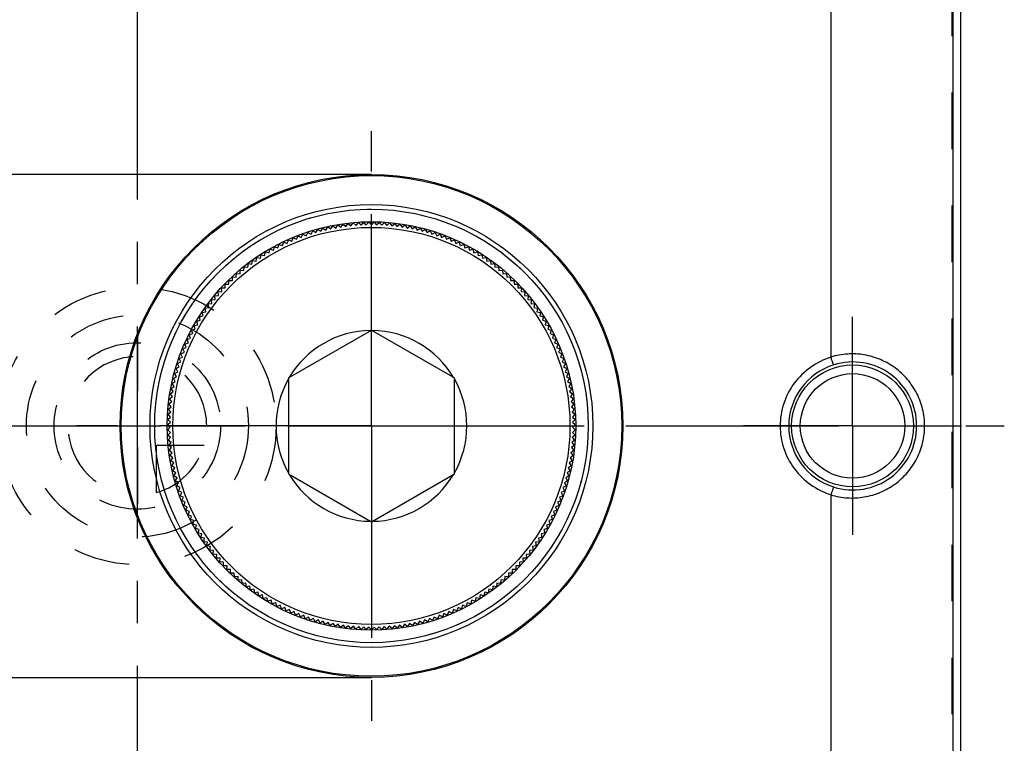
# Model space of a CAD drawing. Header units: millimetres. Extents: x 400 to 600, y 370 to 630.
# Tile 3 of 4: x 486 to 600, y 463 to 547. Entities that reach past the tile are written whole.
import ezdxf

# ---------------------------------------------------------------- set-up
doc = ezdxf.new("R2010")
doc.units = ezdxf.units.MM
doc.header["$LTSCALE"] = 65.185185
doc.linetypes.add('CENTER', pattern=[0.6, 0.375, -0.075, 0.075, -0.075])
doc.linetypes.add('HIDDEN', pattern=[0.2, 0.1, -0.1])
doc.layers.get('0').update_dxf_attribs({"linetype": 'CONTINUOUS'})
for name, color, linetype in [('ACHSEN_S', 7, 'CONTINUOUS'), ('FASEN', 7, 'CONTINUOUS'), ('FLAECHEN', 7, 'CONTINUOUS'), ('KOERPER', 7, 'CONTINUOUS'), ('KONST.EL_MIT_GEO', 7, 'CONTINUOUS'), ('KURVEN', 7, 'CONTINUOUS')]:
    doc.layers.add(name, color=color, linetype=linetype)

msp = doc.modelspace()

# ---------------------------------------------------------------- linework, layer by layer
at = {"color": 7, "linetype": 'Continuous'}
for p, q in [((580, 598.59), (580, 507.95)), ((580, 492.05), (580, 401.41))]:
    msp.add_line(p, q, dxfattribs=at)
at = {"layer": 'ACHSEN_S', "color": 2, "linetype": 'CENTER'}
for p, q in [((500, 369.68), (500, 630.32)), ((400, 500), (600, 500))]:
    msp.add_line(p, q, dxfattribs=at)
at = {"layer": 'FASEN', "color": 7, "linetype": 'Continuous'}
for radius in [25, 23.56]:
    msp.add_circle((527, 500), radius, dxfattribs=at)
at = {"layer": 'FLAECHEN', "color": 2, "linetype": 'CENTER'}
for p, q in [((527, 500), (527, 534)), ((582.5, 500), (582.5, 512.57)), ((457, 500), (487, 500)), ((527, 500), (493, 500)), ((527, 500), (561, 500)), ((527, 500), (527, 466)), ((582.5, 500), (569.93, 500)), ((582.5, 500), (595.07, 500)), ((582.5, 500), (582.5, 487.43))]:
    msp.add_line(p, q, dxfattribs=at)
at = {"layer": 'KOERPER', "color": 7, "linetype": 'Continuous'}
for p, q in [((527, 529), (461, 529)), ((461, 471), (527, 471))]:
    msp.add_line(p, q, dxfattribs=at)
at = {"layer": 'KONST.EL_MIT_GEO', "color": 7, "linetype": 'Continuous'}
for p, q in [((595, 374.68), (595, 625.32)), ((594.09, 402.49), (594.09, 597.51)), ((520.03, 522.13), (520.22, 522.5)), ((520.22, 522.5), (520.59, 522.3)), ((520.59, 522.3), (520.8, 522.67)), ((520.8, 522.67), (521.16, 522.45)), ((521.16, 522.45), (521.38, 522.82)), ((521.38, 522.82), (521.74, 522.59)), ((521.74, 522.59), (521.96, 522.95)), ((521.96, 522.95), (522.31, 522.72)), ((522.31, 522.72), (522.54, 523.07)), ((522.54, 523.07), (522.89, 522.83)), ((522.89, 522.83), (523.13, 523.18)), ((523.13, 523.18), (523.47, 522.93)), ((523.47, 522.93), (523.72, 523.27)), ((523.72, 523.27), (524.06, 523.01)), ((524.06, 523.01), (524.32, 523.35)), ((524.32, 523.35), (524.64, 523.08)), ((524.64, 523.08), (524.91, 523.41)), ((524.91, 523.41), (525.23, 523.13)), ((525.23, 523.13), (525.51, 523.45)), ((525.51, 523.45), (525.82, 523.17)), ((525.82, 523.17), (526.1, 523.48)), ((526.1, 523.48), (526.41, 523.19)), ((526.41, 523.19), (526.7, 523.5)), ((526.7, 523.5), (527, 523.2)), ((527, 523.2), (527.3, 523.5)), ((527.3, 523.5), (527.59, 523.19)), ((527.59, 523.19), (527.9, 523.48)), ((527.9, 523.48), (528.18, 523.17)), ((528.18, 523.17), (528.49, 523.45)), ((528.49, 523.45), (528.77, 523.13)), ((528.77, 523.13), (529.09, 523.41)), ((529.09, 523.41), (529.36, 523.08)), ((529.36, 523.08), (529.68, 523.35)), ((529.68, 523.35), (529.94, 523.01)), ((529.94, 523.01), (530.28, 523.27)), ((530.28, 523.27), (530.53, 522.93)), ((530.53, 522.93), (530.87, 523.18)), ((530.87, 523.18), (531.11, 522.83)), ((531.11, 522.83), (531.46, 523.07)), ((531.46, 523.07), (531.69, 522.72)), ((531.69, 522.72), (532.04, 522.95)), ((532.04, 522.95), (532.26, 522.59)), ((532.26, 522.59), (532.62, 522.82)), ((532.62, 522.82), (532.84, 522.45)), ((532.84, 522.45), (533.2, 522.67)), ((533.2, 522.67), (533.41, 522.3)), ((533.41, 522.3), (533.78, 522.5)), ((533.78, 522.5), (533.97, 522.13)), ((517.28, 521.06), (517.42, 521.46)), ((517.42, 521.46), (517.82, 521.3)), ((517.82, 521.3), (517.97, 521.7)), ((517.97, 521.7), (518.36, 521.53)), ((518.36, 521.53), (518.53, 521.92)), ((518.53, 521.92), (518.91, 521.74)), ((518.91, 521.74), (519.09, 522.13)), ((519.09, 522.13), (519.47, 521.94)), ((519.47, 521.94), (519.65, 522.32)), ((519.65, 522.32), (520.03, 522.13)), ((533.97, 522.13), (534.35, 522.32)), ((534.35, 522.32), (534.53, 521.94)), ((534.53, 521.94), (534.91, 522.13)), ((534.91, 522.13), (535.09, 521.74)), ((535.09, 521.74), (535.47, 521.92)), ((535.47, 521.92), (535.64, 521.53)), ((535.64, 521.53), (536.03, 521.7)), ((536.03, 521.7), (536.18, 521.3)), ((536.18, 521.3), (536.58, 521.46)), ((536.58, 521.46), (536.72, 521.06)), ((515.19, 519.97), (515.29, 520.38)), ((515.29, 520.38), (515.7, 520.26)), ((515.7, 520.26), (515.82, 520.67)), ((515.82, 520.67), (516.22, 520.54)), ((516.22, 520.54), (516.35, 520.94)), ((516.35, 520.94), (516.75, 520.81)), ((516.75, 520.81), (516.88, 521.21)), ((516.88, 521.21), (517.28, 521.06)), ((536.72, 521.06), (537.12, 521.21)), ((537.12, 521.21), (537.25, 520.81)), ((537.25, 520.81), (537.65, 520.94)), ((537.65, 520.94), (537.78, 520.54)), ((537.78, 520.54), (538.18, 520.67)), ((538.18, 520.67), (538.3, 520.26)), ((538.3, 520.26), (538.71, 520.38)), ((538.71, 520.38), (538.81, 519.97)), ((513.22, 518.66), (513.28, 519.08)), ((513.28, 519.08), (513.7, 519.01)), ((513.7, 519.01), (513.77, 519.42)), ((513.77, 519.42), (514.19, 519.34)), ((514.19, 519.34), (514.27, 519.75)), ((514.27, 519.75), (514.68, 519.66)), ((514.68, 519.66), (514.78, 520.07)), ((514.78, 520.07), (515.19, 519.97)), ((538.81, 519.97), (539.22, 520.07)), ((539.22, 520.07), (539.32, 519.66)), ((539.32, 519.66), (539.73, 519.75)), ((539.73, 519.75), (539.81, 519.34)), ((539.81, 519.34), (540.23, 519.42)), ((540.23, 519.42), (540.3, 519.01)), ((540.3, 519.01), (540.72, 519.08)), ((540.72, 519.08), (540.78, 518.66)), ((511.84, 517.56), (511.87, 517.98)), ((511.87, 517.98), (512.29, 517.94)), ((512.29, 517.94), (512.33, 518.36)), ((512.33, 518.36), (512.75, 518.31)), ((512.75, 518.31), (512.8, 518.73)), ((512.8, 518.73), (513.22, 518.66)), ((540.78, 518.66), (541.2, 518.73)), ((541.2, 518.73), (541.25, 518.31)), ((541.25, 518.31), (541.67, 518.36)), ((541.67, 518.36), (541.71, 517.94)), ((541.71, 517.94), (542.13, 517.98)), ((542.13, 517.98), (542.16, 517.56)), ((510.54, 516.35), (510.54, 516.77)), ((510.54, 516.77), (510.97, 516.76)), ((510.97, 516.76), (510.98, 517.19)), ((510.98, 517.19), (511.4, 517.17)), ((511.4, 517.17), (511.42, 517.59)), ((511.42, 517.59), (511.84, 517.56)), ((542.16, 517.56), (542.58, 517.59)), ((542.58, 517.59), (542.6, 517.17)), ((542.6, 517.17), (543.02, 517.19)), ((543.02, 517.19), (543.03, 516.76)), ((543.03, 516.76), (543.46, 516.77)), ((543.46, 516.77), (543.46, 516.35)), ((509.71, 515.92), (510.13, 515.93)), ((509.73, 515.49), (509.71, 515.92)), ((510.13, 515.93), (510.12, 516.35)), ((510.12, 516.35), (510.54, 516.35)), ((543.46, 516.35), (543.88, 516.35)), ((543.88, 516.35), (543.87, 515.93)), ((543.87, 515.93), (544.29, 515.92)), ((544.29, 515.92), (544.27, 515.49)), ((508.55, 514.55), (508.97, 514.6)), ((508.6, 514.13), (508.55, 514.55)), ((508.92, 515.02), (509.35, 515.05)), ((508.97, 514.6), (508.92, 515.02)), ((509.31, 515.47), (509.73, 515.49)), ((509.35, 515.05), (509.31, 515.47)), ((544.27, 515.49), (544.69, 515.47)), ((544.69, 515.47), (544.65, 515.05)), ((544.65, 515.05), (545.08, 515.02)), ((545.08, 515.02), (545.03, 514.6)), ((545.03, 514.6), (545.45, 514.55)), ((545.45, 514.55), (545.4, 514.13)), ((507.83, 513.59), (508.25, 513.66)), ((507.91, 513.18), (507.83, 513.59)), ((508.18, 514.08), (508.6, 514.13)), ((508.25, 513.66), (508.18, 514.08)), ((545.4, 514.13), (545.82, 514.08)), ((545.82, 514.08), (545.75, 513.66)), ((545.75, 513.66), (546.17, 513.59)), ((546.17, 513.59), (546.09, 513.18)), ((507.17, 512.6), (507.58, 512.69)), ((507.26, 512.19), (507.17, 512.6)), ((507.49, 513.1), (507.91, 513.18)), ((507.58, 512.69), (507.49, 513.1)), ((546.09, 513.18), (546.51, 513.1)), ((546.51, 513.1), (546.42, 512.69)), ((546.42, 512.69), (546.83, 512.6)), ((546.83, 512.6), (546.74, 512.19)), ((506.26, 511.05), (506.67, 511.17)), ((506.55, 511.58), (506.96, 511.68)), ((506.67, 511.17), (506.55, 511.58)), ((506.85, 512.09), (507.26, 512.19)), ((506.96, 511.68), (506.85, 512.09)), ((546.74, 512.19), (547.15, 512.09)), ((547.15, 512.09), (547.04, 511.68)), ((547.04, 511.68), (547.45, 511.58)), ((547.45, 511.58), (547.33, 511.17)), ((547.33, 511.17), (547.74, 511.05)), ((505.73, 509.98), (506.13, 510.12)), ((505.88, 509.59), (505.73, 509.98)), ((505.99, 510.52), (506.39, 510.65)), ((506.13, 510.12), (505.99, 510.52)), ((506.39, 510.65), (506.26, 511.05)), ((517.42, 505.53), (527, 511.06)), ((527, 511.06), (536.58, 505.53)), ((547.74, 511.05), (547.61, 510.65)), ((547.61, 510.65), (548.01, 510.52)), ((548.01, 510.52), (547.87, 510.12)), ((547.87, 510.12), (548.27, 509.98)), ((548.27, 509.98), (548.12, 509.59)), ((505.25, 508.89), (505.64, 509.05)), ((505.42, 508.5), (505.25, 508.89)), ((505.48, 509.44), (505.88, 509.59)), ((505.64, 509.05), (505.48, 509.44)), ((548.12, 509.59), (548.52, 509.44)), ((548.52, 509.44), (548.36, 509.05)), ((548.36, 509.05), (548.75, 508.89)), ((548.75, 508.89), (548.58, 508.5)), ((504.82, 507.77), (505.21, 507.95)), ((505.01, 507.39), (504.82, 507.77)), ((505.03, 508.33), (505.42, 508.5)), ((505.21, 507.95), (505.03, 508.33)), ((548.58, 508.5), (548.97, 508.33)), ((548.97, 508.33), (548.79, 507.95)), ((548.79, 507.95), (549.18, 507.77)), ((549.18, 507.77), (548.99, 507.39)), ((504.46, 506.63), (504.83, 506.83)), ((504.66, 506.26), (504.46, 506.63)), ((504.63, 507.2), (505.01, 507.39)), ((504.83, 506.83), (504.63, 507.2)), ((548.99, 507.39), (549.37, 507.2)), ((549.37, 507.2), (549.17, 506.83)), ((549.17, 506.83), (549.54, 506.63)), ((549.54, 506.63), (549.34, 506.26)), ((504.15, 505.48), (504.51, 505.69)), ((504.37, 505.12), (504.15, 505.48)), ((504.3, 506.06), (504.66, 506.26)), ((504.51, 505.69), (504.3, 506.06)), ((517.42, 505.53), (517.42, 494.47)), ((536.58, 494.47), (536.58, 505.53)), ((549.34, 506.26), (549.7, 506.06)), ((549.7, 506.06), (549.49, 505.69)), ((549.49, 505.69), (549.85, 505.48)), ((549.85, 505.48), (549.63, 505.12)), ((503.9, 504.31), (504.25, 504.54)), ((504.14, 503.96), (503.9, 504.31)), ((504.02, 504.9), (504.37, 505.12)), ((504.25, 504.54), (504.02, 504.9)), ((549.63, 505.12), (549.98, 504.9)), ((549.98, 504.9), (549.75, 504.54)), ((549.75, 504.54), (550.1, 504.31)), ((550.1, 504.31), (549.86, 503.96)), ((503.71, 503.13), (504.05, 503.38)), ((503.8, 503.72), (504.14, 503.96)), ((504.05, 503.38), (503.8, 503.72)), ((549.86, 503.96), (550.2, 503.72)), ((550.2, 503.72), (549.95, 503.38)), ((549.95, 503.38), (550.29, 503.13)), ((503.58, 501.94), (503.91, 502.21)), ((503.64, 502.54), (503.97, 502.8)), ((503.91, 502.21), (503.64, 502.54)), ((503.97, 502.8), (503.71, 503.13)), ((550.29, 503.13), (550.03, 502.8)), ((550.03, 502.8), (550.36, 502.54)), ((550.36, 502.54), (550.09, 502.21)), ((550.09, 502.21), (550.42, 501.94)), ((503.51, 500.75), (503.82, 501.03)), ((503.54, 501.34), (503.86, 501.62)), ((503.82, 501.03), (503.54, 501.34)), ((503.86, 501.62), (503.58, 501.94)), ((550.42, 501.94), (550.14, 501.62)), ((550.14, 501.62), (550.46, 501.34)), ((550.46, 501.34), (550.18, 501.03)), ((550.18, 501.03), (550.49, 500.75)), ((503.5, 500.15), (503.81, 500.44)), ((503.8, 499.85), (503.5, 500.15)), ((503.81, 500.44), (503.51, 500.75)), ((503.51, 499.55), (503.8, 499.85)), ((550.49, 500.75), (550.19, 500.44)), ((550.19, 500.44), (550.5, 500.15)), ((550.5, 500.15), (550.2, 499.85)), ((550.2, 499.85), (550.49, 499.55)), ((503.81, 499.26), (503.51, 499.55)), ((503.52, 498.95), (503.81, 499.26)), ((503.84, 498.67), (503.52, 498.95)), ((503.56, 498.36), (503.84, 498.67)), ((550.48, 498.95), (550.16, 498.67)), ((550.16, 498.67), (550.44, 498.36)), ((550.49, 499.55), (550.19, 499.26)), ((550.19, 499.26), (550.48, 498.95)), ((503.88, 498.08), (503.56, 498.36)), ((503.61, 497.76), (503.88, 498.08)), ((503.94, 497.5), (503.61, 497.76)), ((503.67, 497.17), (503.94, 497.5)), ((550.39, 497.76), (550.06, 497.5)), ((550.06, 497.5), (550.33, 497.17)), ((550.44, 498.36), (550.12, 498.08)), ((550.12, 498.08), (550.39, 497.76)), ((504.01, 496.91), (503.67, 497.17)), ((503.75, 496.58), (504.01, 496.91)), ((504.09, 496.33), (503.75, 496.58)), ((503.85, 495.98), (504.09, 496.33)), ((550.25, 496.58), (549.91, 496.33)), ((549.91, 496.33), (550.15, 495.98)), ((550.33, 497.17), (549.99, 496.91)), ((549.99, 496.91), (550.25, 496.58)), ((504.2, 495.75), (503.85, 495.98)), ((503.96, 495.4), (504.2, 495.75)), ((504.31, 495.17), (503.96, 495.4)), ((550.04, 495.4), (549.69, 495.17)), ((550.15, 495.98), (549.8, 495.75)), ((549.8, 495.75), (550.04, 495.4)), ((504.08, 494.81), (504.31, 495.17)), ((504.44, 494.59), (504.08, 494.81)), ((504.22, 494.23), (504.44, 494.59)), ((504.59, 494.02), (504.22, 494.23)), ((517.42, 494.47), (527, 488.94)), ((527, 488.94), (536.58, 494.47)), ((549.78, 494.23), (549.41, 494.02)), ((549.92, 494.81), (549.56, 494.59)), ((549.56, 494.59), (549.78, 494.23)), ((549.69, 495.17), (549.92, 494.81)), ((504.37, 493.65), (504.59, 494.02)), ((504.75, 493.45), (504.37, 493.65)), ((504.54, 493.08), (504.75, 493.45)), ((504.92, 492.89), (504.54, 493.08)), ((549.46, 493.08), (549.08, 492.89)), ((549.63, 493.65), (549.25, 493.45)), ((549.25, 493.45), (549.46, 493.08)), ((549.41, 494.02), (549.63, 493.65)), ((504.73, 492.51), (504.92, 492.89)), ((505.11, 492.33), (504.73, 492.51)), ((504.92, 491.95), (505.11, 492.33)), ((505.31, 491.77), (504.92, 491.95)), ((549.08, 491.95), (548.69, 491.77)), ((549.27, 492.51), (548.89, 492.33)), ((548.89, 492.33), (549.08, 491.95)), ((549.08, 492.89), (549.27, 492.51)), ((505.14, 491.39), (505.31, 491.77)), ((505.53, 491.22), (505.14, 491.39)), ((505.36, 490.84), (505.53, 491.22)), ((505.76, 490.68), (505.36, 490.84)), ((505.6, 490.29), (505.76, 490.68)), ((548.64, 490.84), (548.24, 490.68)), ((548.24, 490.68), (548.4, 490.29)), ((548.86, 491.39), (548.47, 491.22)), ((548.47, 491.22), (548.64, 490.84)), ((548.69, 491.77), (548.86, 491.39)), ((506, 490.14), (505.6, 490.29)), ((505.86, 489.75), (506, 490.14)), ((506.26, 489.61), (505.86, 489.75)), ((506.12, 489.21), (506.26, 489.61)), ((548.14, 489.75), (547.74, 489.61)), ((547.74, 489.61), (547.88, 489.21)), ((548.4, 490.29), (548, 490.14)), ((548, 490.14), (548.14, 489.75)), ((506.53, 489.09), (506.12, 489.21)), ((506.4, 488.68), (506.53, 489.09)), ((506.81, 488.57), (506.4, 488.68)), ((506.7, 488.16), (506.81, 488.57)), ((547.6, 488.68), (547.19, 488.57)), ((547.19, 488.57), (547.3, 488.16)), ((547.88, 489.21), (547.47, 489.09)), ((547.47, 489.09), (547.6, 488.68)), ((507.11, 488.06), (506.7, 488.16)), ((507.01, 487.65), (507.11, 488.06)), ((507.42, 487.56), (507.01, 487.65)), ((507.33, 487.15), (507.42, 487.56)), ((546.99, 487.65), (546.58, 487.56)), ((546.58, 487.56), (546.67, 487.15)), ((547.3, 488.16), (546.89, 488.06)), ((546.89, 488.06), (546.99, 487.65)), ((507.74, 487.07), (507.33, 487.15)), ((507.66, 486.65), (507.74, 487.07)), ((508.08, 486.58), (507.66, 486.65)), ((508.01, 486.16), (508.08, 486.58)), ((508.42, 486.1), (508.01, 486.16)), ((508.36, 485.68), (508.42, 486.1)), ((545.99, 486.16), (545.58, 486.1)), ((545.58, 486.1), (545.64, 485.68)), ((546.34, 486.65), (545.92, 486.58)), ((545.92, 486.58), (545.99, 486.16)), ((546.67, 487.15), (546.26, 487.07)), ((546.26, 487.07), (546.34, 486.65)), ((508.78, 485.64), (508.36, 485.68)), ((508.73, 485.22), (508.78, 485.64)), ((509.16, 485.18), (508.73, 485.22)), ((509.12, 484.76), (509.16, 485.18)), ((545.27, 485.22), (544.84, 485.18)), ((544.84, 485.18), (544.88, 484.76)), ((545.64, 485.68), (545.22, 485.64)), ((545.22, 485.64), (545.27, 485.22)), ((509.54, 484.73), (509.12, 484.76)), ((509.51, 484.31), (509.54, 484.73)), ((509.93, 484.29), (509.51, 484.31)), ((509.92, 483.87), (509.93, 484.29)), ((510.34, 483.86), (509.92, 483.87)), ((510.33, 483.44), (510.34, 483.86)), ((544.08, 483.87), (543.66, 483.86)), ((543.66, 483.86), (543.67, 483.44)), ((544.49, 484.31), (544.07, 484.29)), ((544.07, 484.29), (544.08, 483.87)), ((544.88, 484.76), (544.46, 484.73)), ((544.46, 484.73), (544.49, 484.31)), ((510.75, 483.44), (510.33, 483.44)), ((510.76, 483.02), (510.75, 483.44)), ((511.18, 483.03), (510.76, 483.02)), ((511.19, 482.61), (511.18, 483.03)), ((542.82, 483.03), (542.81, 482.61)), ((543.24, 483.02), (542.82, 483.03)), ((543.25, 483.44), (543.24, 483.02)), ((543.67, 483.44), (543.25, 483.44)), ((511.62, 482.64), (511.19, 482.61)), ((511.64, 482.21), (511.62, 482.64)), ((512.06, 482.25), (511.64, 482.21)), ((512.1, 481.83), (512.06, 482.25)), ((512.52, 481.88), (512.1, 481.83)), ((512.57, 481.46), (512.52, 481.88)), ((541.48, 481.88), (541.43, 481.46)), ((541.9, 481.83), (541.48, 481.88)), ((541.94, 482.25), (541.9, 481.83)), ((542.36, 482.21), (541.94, 482.25)), ((542.38, 482.64), (542.36, 482.21)), ((542.81, 482.61), (542.38, 482.64)), ((512.99, 481.51), (512.57, 481.46)), ((513.04, 481.09), (512.99, 481.51)), ((513.46, 481.16), (513.04, 481.09)), ((513.53, 480.75), (513.46, 481.16)), ((513.94, 480.82), (513.53, 480.75)), ((514.02, 480.41), (513.94, 480.82)), ((514.44, 480.5), (514.02, 480.41)), ((514.52, 480.09), (514.44, 480.5)), ((539.56, 480.5), (539.48, 480.09)), ((539.98, 480.41), (539.56, 480.5)), ((540.06, 480.82), (539.98, 480.41)), ((540.47, 480.75), (540.06, 480.82)), ((540.54, 481.16), (540.47, 480.75)), ((540.96, 481.09), (540.54, 481.16)), ((541.01, 481.51), (540.96, 481.09)), ((541.43, 481.46), (541.01, 481.51)), ((514.94, 480.19), (514.52, 480.09)), ((515.04, 479.78), (514.94, 480.19)), ((515.44, 479.89), (515.04, 479.78)), ((515.55, 479.48), (515.44, 479.89)), ((515.96, 479.6), (515.55, 479.48)), ((516.08, 479.19), (515.96, 479.6)), ((516.48, 479.32), (516.08, 479.19)), ((516.61, 478.92), (516.48, 479.32)), ((537.52, 479.32), (537.39, 478.92)), ((537.92, 479.19), (537.52, 479.32)), ((538.04, 479.6), (537.92, 479.19)), ((538.45, 479.48), (538.04, 479.6)), ((538.56, 479.89), (538.45, 479.48)), ((538.96, 479.78), (538.56, 479.89)), ((539.06, 480.19), (538.96, 479.78)), ((539.48, 480.09), (539.06, 480.19)), ((517.01, 479.06), (516.61, 478.92)), ((517.15, 478.66), (517.01, 479.06)), ((517.55, 478.82), (517.15, 478.66)), ((517.7, 478.42), (517.55, 478.82)), ((518.09, 478.58), (517.7, 478.42)), ((518.25, 478.19), (518.09, 478.58)), ((518.64, 478.36), (518.25, 478.19)), ((518.81, 477.98), (518.64, 478.36)), ((519.19, 478.16), (518.81, 477.98)), ((519.37, 477.77), (519.19, 478.16)), ((534.81, 478.16), (534.63, 477.77)), ((535.19, 477.98), (534.81, 478.16)), ((535.36, 478.36), (535.19, 477.98)), ((535.75, 478.19), (535.36, 478.36)), ((535.91, 478.58), (535.75, 478.19)), ((536.3, 478.42), (535.91, 478.58)), ((536.45, 478.82), (536.3, 478.42)), ((536.85, 478.66), (536.45, 478.82)), ((536.99, 479.06), (536.85, 478.66)), ((537.39, 478.92), (536.99, 479.06)), ((519.75, 477.96), (519.37, 477.77)), ((519.94, 477.59), (519.75, 477.96)), ((520.31, 477.79), (519.94, 477.59)), ((520.51, 477.42), (520.31, 477.79)), ((520.88, 477.62), (520.51, 477.42)), ((521.09, 477.26), (520.88, 477.62)), ((521.45, 477.48), (521.09, 477.26)), ((521.67, 477.11), (521.45, 477.48)), ((522.02, 477.34), (521.67, 477.11)), ((522.25, 476.99), (522.02, 477.34)), ((522.6, 477.22), (522.25, 476.99)), ((522.84, 476.87), (522.6, 477.22)), ((523.18, 477.12), (522.84, 476.87)), ((523.43, 476.77), (523.18, 477.12)), ((523.76, 477.03), (523.43, 476.77)), ((524.02, 476.69), (523.76, 477.03)), ((530.24, 477.03), (529.98, 476.69)), ((530.57, 476.77), (530.24, 477.03)), ((530.82, 477.12), (530.57, 476.77)), ((531.16, 476.87), (530.82, 477.12)), ((531.4, 477.22), (531.16, 476.87)), ((531.75, 476.99), (531.4, 477.22)), ((531.98, 477.34), (531.75, 476.99)), ((532.33, 477.11), (531.98, 477.34)), ((532.55, 477.48), (532.33, 477.11)), ((532.91, 477.26), (532.55, 477.48)), ((533.12, 477.62), (532.91, 477.26)), ((533.49, 477.42), (533.12, 477.62)), ((533.69, 477.79), (533.49, 477.42)), ((534.06, 477.59), (533.69, 477.79)), ((534.25, 477.96), (534.06, 477.59)), ((534.63, 477.77), (534.25, 477.96)), ((524.35, 476.95), (524.02, 476.69)), ((524.61, 476.62), (524.35, 476.95)), ((524.94, 476.89), (524.61, 476.62)), ((525.21, 476.57), (524.94, 476.89)), ((525.53, 476.85), (525.21, 476.57)), ((525.8, 476.53), (525.53, 476.85)), ((526.12, 476.82), (525.8, 476.53)), ((526.4, 476.51), (526.12, 476.82)), ((526.7, 476.8), (526.4, 476.51)), ((527, 476.5), (526.7, 476.8)), ((527.3, 476.8), (527, 476.5)), ((527.6, 476.51), (527.3, 476.8)), ((527.88, 476.82), (527.6, 476.51)), ((528.2, 476.53), (527.88, 476.82)), ((528.47, 476.85), (528.2, 476.53)), ((528.79, 476.57), (528.47, 476.85)), ((529.06, 476.89), (528.79, 476.57)), ((529.39, 476.62), (529.06, 476.89)), ((529.65, 476.95), (529.39, 476.62)), ((529.98, 476.69), (529.65, 476.95))]:
    msp.add_line(p, q, dxfattribs=at)
at = {"layer": 'KONST.EL_MIT_GEO', "color": 8, "linetype": 'HIDDEN'}
msp.add_line((594, 401.56), (594, 598.44), dxfattribs=at)
at = {"layer": 'KONST.EL_MIT_GEO', "color": 7, "linetype": 'Continuous'}
for centre, radius in [((527, 500), 29), ((527, 500), 28.87), ((527, 500), 25.54), ((527, 500), 22.9), ((582.5, 500), 7.03), ((582.5, 500), 6.03)]:
    msp.add_circle(centre, radius, dxfattribs=at)
at = {"layer": 'KONST.EL_MIT_GEO', "color": 8, "linetype": 'HIDDEN'}
msp.add_circle((527, 500), 25, dxfattribs=at)
at = {"layer": 'KONST.EL_MIT_GEO', "color": 7, "linetype": 'Continuous'}
for centre, radius, start, end in [((527, 500), 11, 90.5115, 149.4885), ((527, 500), 11, 30.5115, 89.4885), ((582.51, 500), 7.37, 107.1414, 180.025), ((582.52, 500.01), 7.37, 359.9397, 107.2557), ((527, 500), 11, 150.5115, 209.4885), ((527, 500), 11, 330.5115, 29.4885), ((582.51, 500), 7.37, 179.975, 252.8586), ((582.52, 499.99), 7.37, 252.7443, 0.0603), ((527, 500), 11, 210.5115, 269.4885), ((527, 500), 11, 270.5115, 329.4885)]:
    msp.add_arc(centre, radius, start, end, dxfattribs=at)
for points, knots in [([(580, 507.92), (579.17, 507.66), (577.57, 506.87), (575.66, 505.01), (574.42, 502.64), (574.14, 500.88), (574.14, 500)], [0, 0, 0, 0, 0.250011, 0.499961, 0.749942, 1, 1, 1, 1]), ([(590.81, 500), (590.81, 500.65), (590.65, 501.95), (589.97, 503.79), (588.88, 505.42), (587.44, 506.76), (585.73, 507.72), (583.85, 508.27), (581.9, 508.37), (580.62, 508.14), (580, 507.95)], [0, 0, 0, 0, 0.125188, 0.250367, 0.375536, 0.500667, 0.625719, 0.750644, 0.875399, 1, 1, 1, 1]), ([(580.34, 507.05), (580.33, 507.05), (580.31, 507.08), (580.29, 507.12), (580.25, 507.2), (580.21, 507.31), (580.16, 507.44), (580.09, 507.65), (580.04, 507.81), (580, 507.92)], [0, 0, 0, 0, 0.027384, 0.088221, 0.181601, 0.304651, 0.453341, 0.622643, 1, 1, 1, 1]), ([(574.14, 500), (574.14, 499.12), (574.42, 497.36), (575.66, 494.99), (577.57, 493.13), (579.17, 492.34), (580, 492.08)], [0, 0, 0, 0, 0.250052, 0.500035, 0.749987, 1, 1, 1, 1]), ([(580, 492.05), (580.62, 491.86), (581.9, 491.63), (583.85, 491.73), (585.73, 492.28), (587.44, 493.24), (588.88, 494.58), (589.97, 496.21), (590.65, 498.05), (590.81, 499.35), (590.81, 500)], [0, 0, 0, 0, 0.124601, 0.249357, 0.37428, 0.499331, 0.624462, 0.749629, 0.874808, 1, 1, 1, 1]), ([(580.34, 492.95), (580.33, 492.95), (580.31, 492.92), (580.29, 492.88), (580.25, 492.8), (580.21, 492.69), (580.16, 492.56), (580.09, 492.35), (580.04, 492.19), (580, 492.08)], [0, 0, 0, 0, 0.027408, 0.088245, 0.181618, 0.304666, 0.453352, 0.62265, 1, 1, 1, 1])]:
    msp.add_open_spline(points, degree=3, knots=knots, dxfattribs=at)
for points in [[(580, 507.92), (580, 507.93), (580, 507.94), (580, 507.95)], [(580, 492.05), (580, 492.06), (580, 492.07), (580.01, 492.08)]]:
    msp.add_open_spline(points, degree=3, dxfattribs=at)
at = {"layer": 'KURVEN', "color": 8, "linetype": 'HIDDEN'}
for p, q in [((500, 510.57), (500, 489.43)), ((490.4, 500), (508, 500)), ((502.2, 497.8), (507.69, 497.8)), ((502.2, 492.31), (502.2, 497.8))]:
    msp.add_line(p, q, dxfattribs=at)
for radius in [16, 12.8, 9.6]:
    msp.add_circle((500, 500), radius, dxfattribs=at)
for start, end in [(0, 270), (285.962, 344.038)]:
    msp.add_arc((500, 500), 8, start, end, dxfattribs=at)

doc.saveas('drawing.dxf')
